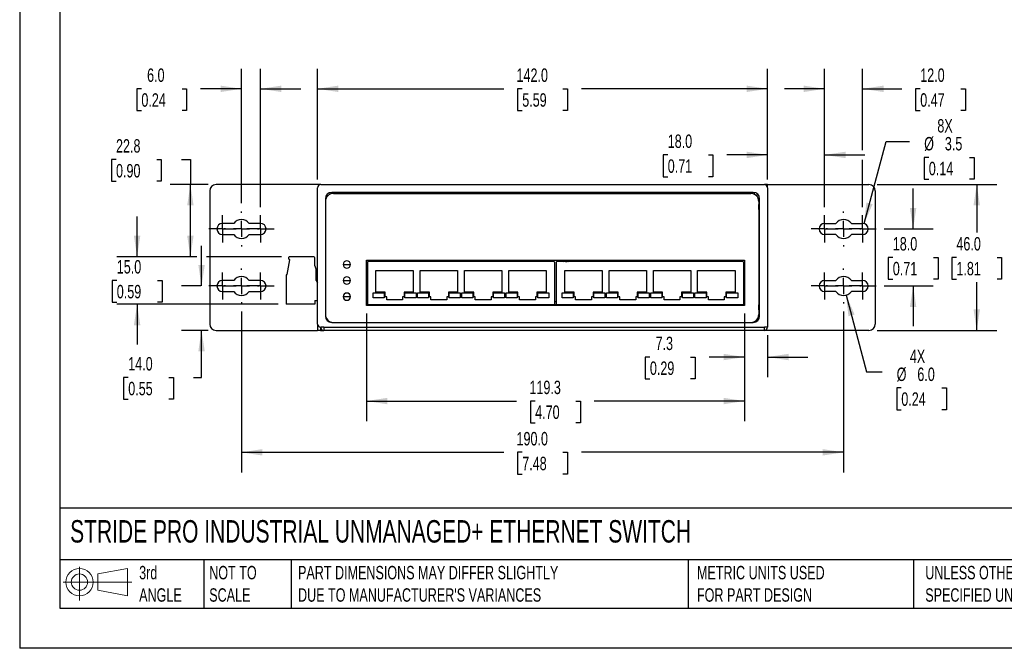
# Model space of a CAD drawing. Header units: millimetres. Extents: x 0 to 559, y 0 to 432.
# Tile 1 of 3: x 0 to 311, y 0 to 198. Entities that reach past the tile are written whole.
import ezdxf

# ---------------------------------------------------------------- set-up
doc = ezdxf.new("R2010")
doc.units = ezdxf.units.MM
doc.header["$LTSCALE"] = 2
doc.linetypes.add('CENTERX2', pattern=[20.32, 12.7, -2.54, 2.54, -2.54])
doc.layers.add('CENTER', color=40, linetype='CENTERX2')
doc.layers.add('SLD-DEFPOINTS', color=7, linetype='Continuous')
doc.layers.add('DIMENSIONS', color=140, linetype='Continuous', lineweight=25)
doc.layers.add('TEXT', color=140, linetype='Continuous', lineweight=25)
doc.styles.add('SLDTEXTSTYLE0', font='TXT', dxfattribs={"width": 0.7})
doc.dimstyles.new('SLDDIMSTYLE0', dxfattribs={"dimtxt": 4.316016, "dimasz": 6.604, "dimexe": 0, "dimexo": 0.0625, "dimgap": 1.079004, "dimtad": 0, "dimtih": 1, "dimtoh": 1, "dimdec": 1, "dimrnd": 1e-09, "dimzin": 4, "dimdsep": 46, "dimtxsty": 'SLDTEXTSTYLE0', "dimsah": 1, "dimcen": 0.09, "dimadec": 0, "dimazin": 1, "dimtfac": 1, "dimtdec": 1, "dimtmove": 0, "dimatfit": 0, "dimfxl": 0, "dimfrac": 2, "dimtolj": 1, "dimtzin": 12, "dimarcsym": 0})
doc.dimstyles.new('SLDDIMSTYLE1', dxfattribs={"dimtxt": 4.316016, "dimasz": 6.604, "dimexe": 0, "dimexo": 0.0625, "dimgap": 1.079004, "dimtad": 0, "dimtih": 1, "dimtoh": 1, "dimdec": 1, "dimrnd": 1e-09, "dimzin": 12, "dimdsep": 46, "dimtxsty": 'SLDTEXTSTYLE0', "dimsah": 1, "dimcen": 0.09, "dimadec": 0, "dimazin": 3, "dimtfac": 1, "dimtdec": 1, "dimtofl": 0, "dimtmove": 0, "dimatfit": 3, "dimfxl": 0, "dimfrac": 2, "dimtolj": 1, "dimtzin": 12, "dimarcsym": 0})
doc.dimstyles.new('SLDDIMSTYLE2', dxfattribs={"dimtxt": 4.316016, "dimasz": 6.604, "dimexe": 0, "dimexo": 0.0625, "dimgap": 1.079004, "dimtad": 0, "dimtih": 1, "dimtoh": 1, "dimdec": 1, "dimrnd": 1e-09, "dimzin": 4, "dimdsep": 46, "dimtxsty": 'SLDTEXTSTYLE0', "dimsah": 1, "dimcen": 0.09, "dimadec": 0, "dimazin": 1, "dimtfac": 1, "dimtdec": 1, "dimtofl": 0, "dimtmove": 0, "dimatfit": 3, "dimfxl": 0, "dimfrac": 2, "dimtolj": 1, "dimtzin": 12, "dimarcsym": 0})
doc.dimstyles.new('SLDDIMSTYLE3', dxfattribs={"dimtxt": 4.316016, "dimasz": 6.604, "dimexe": 0, "dimexo": 0.0625, "dimgap": 1.079004, "dimtad": 0, "dimtih": 1, "dimtoh": 1, "dimdec": 1, "dimrnd": 1e-09, "dimzin": 4, "dimdsep": 46, "dimtxsty": 'SLDTEXTSTYLE0', "dimsah": 1, "dimcen": 0, "dimadec": 0, "dimazin": 1, "dimtfac": 1, "dimtdec": 1, "dimtofl": 0, "dimtmove": 0, "dimatfit": 3, "dimfxl": 0, "dimfrac": 2, "dimtolj": 1, "dimtzin": 12, "dimarcsym": 0})
doc.dimstyles.new('SLDDIMSTYLE4', dxfattribs={"dimtxt": 4.316016, "dimasz": 6.604, "dimexe": 0, "dimexo": 0.0625, "dimgap": 1.079004, "dimtad": 0, "dimtih": 1, "dimtoh": 1, "dimdec": 1, "dimrnd": 1e-09, "dimzin": 12, "dimdsep": 46, "dimtxsty": 'SLDTEXTSTYLE0', "dimsah": 1, "dimcen": 0.09, "dimadec": 0, "dimazin": 3, "dimtfac": 1, "dimtdec": 1, "dimtmove": 0, "dimatfit": 0, "dimfxl": 0, "dimfrac": 2, "dimtolj": 1, "dimtzin": 12, "dimarcsym": 0})
doc.dimstyles.new('SLDDIMSTYLE5', dxfattribs={"dimtxt": 4.316016, "dimasz": 6.604, "dimexe": 0, "dimexo": 0.0625, "dimgap": 1.079004, "dimtad": 0, "dimtih": 1, "dimtoh": 1, "dimdec": 1, "dimrnd": 1e-09, "dimzin": 12, "dimdsep": 46, "dimtxsty": 'SLDTEXTSTYLE0', "dimsah": 1, "dimcen": 0, "dimadec": 0, "dimazin": 3, "dimtfac": 1, "dimtdec": 1, "dimtofl": 0, "dimtmove": 0, "dimatfit": 3, "dimfxl": 0, "dimfrac": 2, "dimtolj": 1, "dimtzin": 12, "dimarcsym": 0})

# ---------------------------------------------------------------- blocks, each defined once
blk = doc.blocks.new('Block11')
at = {"color": 7, "linetype": 'Continuous', "lineweight": 18}
for p, q in [((5.18, 10.62), (5.18, 0)), ((10.96, 8.33), (20.35, 10.06)), ((20.35, 10.06), (20.35, 1.46)), ((10.96, 3.19), (10.96, 8.33)), ((0, 5.76), (21.75, 5.76)), ((10.96, 3.19), (20.35, 1.46))]:
    blk.add_line(p, q, dxfattribs=at)
for radius in [4.3, 2.57]:
    blk.add_circle((5.18, 5.76), radius, dxfattribs=at)
blk = doc.blocks.new('Block12')
at = {"layer": 'SLD-DEFPOINTS'}
blk.add_blockref('Block11', (0, 0), dxfattribs=at)
blk = doc.blocks.new('_D')
at = {"layer": 'DIMENSIONS'}
for p, q in [((37.05, 123.51), (37.05, 136.21)), ((55.86, 123.51), (30.7, 123.51)), ((82.6, 123.51), (58.91, 123.51)), ((30.64, 116.01), (29.19, 116.01)), ((29.19, 116.01), (29.19, 109.15)), ((43.47, 116.01), (44.92, 116.01)), ((44.92, 116.01), (44.92, 109.15)), ((29.19, 109.15), (30.64, 109.15)), ((44.92, 109.15), (43.47, 109.15)), ((81.59, 108.51), (30.7, 108.51)), ((37.05, 108.51), (37.05, 95.81))]:
    blk.add_line(p, q, dxfattribs=at)
for points in [[(37.05, 123.51), (38.07, 130.12), (36.04, 130.12)], [(37.05, 108.51), (36.04, 101.91), (38.07, 101.91)]]:
    blk.add_solid(points, dxfattribs=at)
at = {"layer": 'DIMENSIONS', "char_height": 4.233, "attachment_point": 1, "style": 'SLDTEXTSTYLE0'}
for s, insert in [('15.0', (30.64, 122.44)), ('0.59', (30.64, 114.61))]:
    blk.add_mtext(s, dxfattribs=dict(at, insert=insert))
blk = doc.blocks.new('_D_1')
at = {"layer": 'DIMENSIONS'}
for p, q in [((57.38, 114.27), (57.38, 126.97)), ((57.15, 114.27), (51.03, 114.27)), ((59.44, 100.27), (51.03, 100.27)), ((57.38, 85.44), (57.38, 100.27)), ((34.25, 85.44), (32.81, 85.44)), ((32.81, 85.44), (32.81, 78.58)), ((47.08, 85.44), (48.53, 85.44)), ((48.53, 85.44), (48.53, 78.58)), ((54.86, 85.44), (57.38, 85.44)), ((32.81, 78.58), (34.25, 78.58)), ((48.53, 78.58), (47.08, 78.58))]:
    blk.add_line(p, q, dxfattribs=at)
for points in [[(57.38, 114.27), (58.4, 120.88), (56.37, 120.88)], [(57.38, 100.27), (56.37, 93.67), (58.4, 93.67)]]:
    blk.add_solid(points, dxfattribs=at)
at = {"layer": 'DIMENSIONS', "char_height": 4.233, "attachment_point": 1, "style": 'SLDTEXTSTYLE0'}
for s, insert in [('14.0', (34.25, 91.86)), ('0.55', (34.25, 84.04))]:
    blk.add_mtext(s, dxfattribs=dict(at, insert=insert))
blk = doc.blocks.new('_D_2')
at = {"layer": 'DIMENSIONS'}
for p, q in [((30.4, 154.14), (28.95, 154.14)), ((28.95, 154.14), (28.95, 147.28)), ((43.23, 154.14), (44.68, 154.14)), ((44.68, 154.14), (44.68, 147.28)), ((51.01, 154.14), (53.87, 154.14)), ((53.87, 154.14), (53.87, 146.27)), ((28.95, 147.28), (30.4, 147.28)), ((44.68, 147.28), (43.23, 147.28)), ((59.44, 146.27), (47.52, 146.27)), ((53.87, 123.51), (53.87, 146.27)), ((55.86, 123.51), (47.52, 123.51)), ((82.6, 123.51), (58.91, 123.51))]:
    blk.add_line(p, q, dxfattribs=at)
for points in [[(53.87, 146.27), (52.85, 139.67), (54.88, 139.67)], [(53.87, 123.51), (54.88, 130.12), (52.85, 130.12)]]:
    blk.add_solid(points, dxfattribs=at)
at = {"layer": 'DIMENSIONS', "char_height": 4.233, "attachment_point": 1, "style": 'SLDTEXTSTYLE0'}
for s, insert in [('22.8', (30.4, 160.57)), ('0.90', (30.4, 152.74))]:
    blk.add_mtext(s, dxfattribs=dict(at, insert=insert))
blk = doc.blocks.new('_D_3')
at = {"layer": 'DIMENSIONS'}
for p, q in [((270.52, 146.27), (308.33, 146.27)), ((301.98, 146.27), (301.98, 131.1)), ((295.57, 123.27), (294.12, 123.27)), ((294.12, 123.27), (294.12, 116.41)), ((308.39, 123.27), (309.84, 123.27)), ((309.84, 123.27), (309.84, 116.41)), ((294.12, 116.41), (295.57, 116.41)), ((301.98, 100.27), (301.98, 115.45)), ((309.84, 116.41), (308.39, 116.41)), ((270.52, 100.27), (308.33, 100.27))]:
    blk.add_line(p, q, dxfattribs=at)
for points in [[(301.98, 146.27), (300.97, 139.67), (303, 139.67)], [(301.98, 100.27), (303, 106.88), (300.97, 106.88)]]:
    blk.add_solid(points, dxfattribs=at)
at = {"layer": 'DIMENSIONS', "char_height": 4.233, "attachment_point": 1, "style": 'SLDTEXTSTYLE0'}
for s, insert in [('46.0', (295.57, 129.7)), ('1.81', (295.57, 121.87))]:
    blk.add_mtext(s, dxfattribs=dict(at, insert=insert))
blk = doc.blocks.new('_D_4')
at = {"layer": 'DIMENSIONS'}
for p, q in [((281.91, 132.27), (281.91, 144.97)), ((272.81, 132.27), (288.26, 132.27)), ((275.5, 123.27), (274.05, 123.27)), ((274.05, 123.27), (274.05, 116.41)), ((288.32, 123.27), (289.77, 123.27)), ((289.77, 123.27), (289.77, 116.41)), ((274.05, 116.41), (275.5, 116.41)), ((289.77, 116.41), (288.32, 116.41)), ((272.81, 114.27), (288.26, 114.27)), ((281.91, 114.27), (281.91, 101.57))]:
    blk.add_line(p, q, dxfattribs=at)
for points in [[(281.91, 132.27), (282.92, 138.88), (280.89, 138.88)], [(281.91, 114.27), (280.89, 107.67), (282.92, 107.67)]]:
    blk.add_solid(points, dxfattribs=at)
at = {"layer": 'DIMENSIONS', "char_height": 4.233, "attachment_point": 1, "style": 'SLDTEXTSTYLE0'}
for s, insert in [('18.0', (275.5, 129.7)), ('0.71', (275.5, 121.87))]:
    blk.add_mtext(s, dxfattribs=dict(at, insert=insert))
blk = doc.blocks.new('_D_5')
at = {"layer": 'DIMENSIONS'}
for p, q in [((260.76, 111.37), (267.24, 87.17)), ((267.24, 87.17), (272.11, 87.17)), ((278.18, 82.12), (276.73, 82.12)), ((276.73, 82.12), (276.73, 75.26)), ((291.01, 82.12), (292.46, 82.12)), ((292.46, 82.12), (292.46, 75.26)), ((276.73, 75.26), (278.18, 75.26)), ((292.46, 75.26), (291.01, 75.26))]:
    blk.add_line(p, q, dxfattribs=at)
blk.add_solid([(260.76, 111.37), (261.49, 104.73), (263.45, 105.26)], dxfattribs=at)
at = {"layer": 'DIMENSIONS', "char_height": 4.233, "attachment_point": 1, "style": 'SLDTEXTSTYLE0'}
for s, insert in [('4X', (280.87, 94.19)), ('%%c', (276.72, 88.54)), ('6.0', (283.24, 88.54)), ('0.24', (278.18, 80.72))]:
    blk.add_mtext(s, dxfattribs=dict(at, insert=insert))
blk = doc.blocks.new('_D_6')
at = {"layer": 'DIMENSIONS'}
for p, q in [((228.69, 105.63), (228.69, 85.51)), ((235.98, 98.73), (235.98, 85.51)), ((198.85, 91.86), (197.4, 91.86)), ((197.4, 91.86), (197.4, 85.01)), ((211.67, 91.86), (213.12, 91.86)), ((213.12, 91.86), (213.12, 85.01)), ((228.69, 91.86), (217.52, 91.86)), ((235.98, 91.86), (248.68, 91.86)), ((197.4, 85.01), (198.85, 85.01)), ((213.12, 85.01), (211.67, 85.01))]:
    blk.add_line(p, q, dxfattribs=at)
for points in [[(228.69, 91.86), (222.09, 92.88), (222.09, 90.85)], [(235.98, 91.86), (242.59, 90.85), (242.59, 92.88)]]:
    blk.add_solid(points, dxfattribs=at)
at = {"layer": 'DIMENSIONS', "char_height": 4.233, "attachment_point": 1, "style": 'SLDTEXTSTYLE0'}
for s, insert in [('7.3', (200.64, 98.29)), ('0.29', (198.85, 90.46))]:
    blk.add_mtext(s, dxfattribs=dict(at, insert=insert))
blk = doc.blocks.new('_D_7')
at = {"layer": 'DIMENSIONS'}
for p, q in [((109.43, 105.63), (109.43, 71.64)), ((228.69, 105.63), (228.69, 71.64)), ((109.43, 77.99), (156.8, 77.99)), ((162.65, 77.99), (161.2, 77.99)), ((161.2, 77.99), (161.2, 71.13)), ((175.48, 77.99), (176.92, 77.99)), ((176.92, 77.99), (176.92, 71.13)), ((228.69, 77.99), (181.32, 77.99)), ((161.2, 71.13), (162.65, 71.13)), ((176.92, 71.13), (175.48, 71.13))]:
    blk.add_line(p, q, dxfattribs=at)
for points in [[(109.43, 77.99), (116.04, 76.97), (116.04, 79)], [(228.69, 77.99), (222.09, 79), (222.09, 76.97)]]:
    blk.add_solid(points, dxfattribs=at)
at = {"layer": 'DIMENSIONS', "char_height": 4.233, "attachment_point": 1, "style": 'SLDTEXTSTYLE0'}
for s, insert in [('119.3', (160.85, 84.41)), ('4.70', (162.65, 76.59))]:
    blk.add_mtext(s, dxfattribs=dict(at, insert=insert))
blk = doc.blocks.new('_D_8')
at = {"layer": 'DIMENSIONS'}
for p, q in [((69.98, 106.19), (69.98, 55.46)), ((259.98, 106.19), (259.98, 55.46)), ((69.98, 61.81), (152.72, 61.81)), ((158.57, 61.81), (157.12, 61.81)), ((157.12, 61.81), (157.12, 54.95)), ((171.39, 61.81), (172.84, 61.81)), ((172.84, 61.81), (172.84, 54.95)), ((259.98, 61.81), (177.24, 61.81)), ((157.12, 54.95), (158.57, 54.95)), ((172.84, 54.95), (171.39, 54.95))]:
    blk.add_line(p, q, dxfattribs=at)
for points in [[(69.98, 61.81), (76.59, 60.8), (76.59, 62.83)], [(259.98, 61.81), (253.38, 62.83), (253.38, 60.8)]]:
    blk.add_solid(points, dxfattribs=at)
at = {"layer": 'DIMENSIONS', "char_height": 4.233, "attachment_point": 1, "style": 'SLDTEXTSTYLE0'}
for s, insert in [('190.0', (156.77, 68.23)), ('7.48', (158.57, 60.41))]:
    blk.add_mtext(s, dxfattribs=dict(at, insert=insert))
blk = doc.blocks.new('_D_9')
at = {"layer": 'DIMENSIONS'}
for p, q in [((235.98, 147.81), (235.98, 161.96)), ((253.98, 139.1), (253.98, 161.96)), ((204.48, 155.61), (203.03, 155.61)), ((203.03, 155.61), (203.03, 148.75)), ((217.3, 155.61), (218.75, 155.61)), ((218.75, 155.61), (218.75, 148.75)), ((235.98, 155.61), (223.15, 155.61)), ((253.98, 155.61), (266.68, 155.61)), ((203.03, 148.75), (204.48, 148.75)), ((218.75, 148.75), (217.3, 148.75))]:
    blk.add_line(p, q, dxfattribs=at)
for points in [[(235.98, 155.61), (229.38, 156.63), (229.38, 154.6)], [(253.98, 155.61), (260.59, 154.6), (260.59, 156.63)]]:
    blk.add_solid(points, dxfattribs=at)
at = {"layer": 'DIMENSIONS', "char_height": 4.233, "attachment_point": 1, "style": 'SLDTEXTSTYLE0'}
for s, insert in [('18.0', (204.48, 162.04)), ('0.71', (204.48, 154.21))]:
    blk.add_mtext(s, dxfattribs=dict(at, insert=insert))
blk = doc.blocks.new('_D_10')
at = {"layer": 'DIMENSIONS'}
for p, q in [((93.98, 147.81), (93.98, 182.81)), ((235.98, 147.81), (235.98, 182.81)), ((93.98, 176.46), (152.72, 176.46)), ((158.57, 176.46), (157.12, 176.46)), ((157.12, 176.46), (157.12, 169.6)), ((171.39, 176.46), (172.84, 176.46)), ((172.84, 176.46), (172.84, 169.6)), ((235.98, 176.46), (177.24, 176.46)), ((157.12, 169.6), (158.57, 169.6)), ((172.84, 169.6), (171.39, 169.6))]:
    blk.add_line(p, q, dxfattribs=at)
for points in [[(93.98, 176.46), (100.59, 175.44), (100.59, 177.47)], [(235.98, 176.46), (229.38, 177.47), (229.38, 175.44)]]:
    blk.add_solid(points, dxfattribs=at)
at = {"layer": 'DIMENSIONS', "char_height": 4.233, "attachment_point": 1, "style": 'SLDTEXTSTYLE0'}
for s, insert in [('142.0', (156.77, 182.88)), ('5.59', (158.57, 175.05))]:
    blk.add_mtext(s, dxfattribs=dict(at, insert=insert))
blk = doc.blocks.new('_D_11')
at = {"layer": 'DIMENSIONS'}
for p, q in [((266.43, 133.96), (273.38, 159.89)), ((273.38, 159.89), (280.79, 159.89)), ((286.86, 154.84), (285.42, 154.84)), ((285.42, 154.84), (285.42, 147.98)), ((299.69, 154.84), (301.14, 154.84)), ((301.14, 154.84), (301.14, 147.98)), ((285.42, 147.98), (286.86, 147.98)), ((301.14, 147.98), (299.69, 147.98))]:
    blk.add_line(p, q, dxfattribs=at)
blk.add_solid([(266.43, 133.96), (269.13, 140.08), (267.16, 140.6)], dxfattribs=at)
at = {"layer": 'DIMENSIONS', "char_height": 4.233, "attachment_point": 1, "style": 'SLDTEXTSTYLE0'}
for s, insert in [('8X', (289.55, 166.91)), ('%%c', (285.4, 161.26)), ('3.5', (291.92, 161.26)), ('0.14', (286.86, 153.43))]:
    blk.add_mtext(s, dxfattribs=dict(at, insert=insert))
blk = doc.blocks.new('_D_12')
at = {"layer": 'DIMENSIONS'}
for p, q in [((253.98, 139.1), (253.98, 182.81)), ((265.98, 157.14), (265.98, 182.81)), ((253.98, 176.46), (241.28, 176.46)), ((265.98, 176.46), (278.3, 176.46)), ((284.15, 176.46), (282.7, 176.46)), ((282.7, 176.46), (282.7, 169.6)), ((296.98, 176.46), (298.42, 176.46)), ((298.42, 176.46), (298.42, 169.6)), ((282.7, 169.6), (284.15, 169.6)), ((298.42, 169.6), (296.98, 169.6)), ((265.98, 139.1), (265.98, 154.09))]:
    blk.add_line(p, q, dxfattribs=at)
for points in [[(253.98, 176.46), (247.38, 177.47), (247.38, 175.44)], [(265.98, 176.46), (272.59, 175.44), (272.59, 177.47)]]:
    blk.add_solid(points, dxfattribs=at)
at = {"layer": 'DIMENSIONS', "char_height": 4.233, "attachment_point": 1, "style": 'SLDTEXTSTYLE0'}
for s, insert in [('12.0', (284.15, 182.88)), ('0.47', (284.15, 175.05))]:
    blk.add_mtext(s, dxfattribs=dict(at, insert=insert))
blk = doc.blocks.new('_D_13')
at = {"layer": 'DIMENSIONS'}
for p, q in [((69.98, 140.35), (69.98, 182.81)), ((75.98, 139.1), (75.98, 182.81)), ((38.4, 176.46), (36.95, 176.46)), ((36.95, 176.46), (36.95, 169.6)), ((51.23, 176.46), (52.68, 176.46)), ((52.68, 176.46), (52.68, 169.6)), ((69.98, 176.46), (57.08, 176.46)), ((75.98, 176.46), (88.68, 176.46)), ((36.95, 169.6), (38.4, 169.6)), ((52.68, 169.6), (51.23, 169.6))]:
    blk.add_line(p, q, dxfattribs=at)
for points in [[(69.98, 176.46), (63.38, 177.47), (63.38, 175.44)], [(75.98, 176.46), (82.59, 175.44), (82.59, 177.47)]]:
    blk.add_solid(points, dxfattribs=at)
at = {"layer": 'DIMENSIONS', "char_height": 4.233, "attachment_point": 1, "style": 'SLDTEXTSTYLE0'}
for s, insert in [('6.0', (40.2, 182.88)), ('0.24', (38.4, 175.05))]:
    blk.add_mtext(s, dxfattribs=dict(at, insert=insert))
blk = doc.blocks.new('SW_CENTERMARKSYMBOL_0')
at = {"layer": 'CENTER', "color": 0}
for p, q in [((0, 2.54), (0, 4.29)), ((-2.54, 0), (-4.29, 0)), ((0, 0), (-2.54, 0)), ((0, 0), (0, 2.54)), ((0, 0), (0, -2.54)), ((0, 0), (2.54, 0)), ((2.54, 0), (4.29, 0)), ((0, -2.54), (0, -4.29))]:
    blk.add_line(p, q, dxfattribs=at)
blk = doc.blocks.new('SW_CENTERMARKSYMBOL_1')
at = {"layer": 'CENTER', "color": 0}
for p, q in [((0, 5.08), (0, 5.54)), ((-5.08, 0), (-5.54, 0)), ((0, 0), (-2.54, 0)), ((0, 0), (0, 2.54)), ((0, 0), (0, -2.54)), ((0, 0), (2.54, 0)), ((5.08, 0), (5.54, 0)), ((0, -5.08), (0, -5.54))]:
    blk.add_line(p, q, dxfattribs=at)
blk = doc.blocks.new('SW_CENTERMARKSYMBOL_2')
at = {"layer": 'CENTER', "color": 0}
for p, q in [((0, 2.54), (0, 4.29)), ((-2.54, 0), (-4.29, 0)), ((0, 0), (-2.54, 0)), ((0, 0), (0, 2.54)), ((0, 0), (0, -2.54)), ((0, 0), (2.54, 0)), ((2.54, 0), (4.29, 0)), ((0, -2.54), (0, -4.29))]:
    blk.add_line(p, q, dxfattribs=at)
blk = doc.blocks.new('SW_CENTERMARKSYMBOL_3')
at = {"layer": 'CENTER', "color": 0}
for p, q in [((0, 2.54), (0, 4.29)), ((-2.54, 0), (-4.29, 0)), ((0, 0), (-2.54, 0)), ((0, 0), (0, 2.54)), ((0, 0), (0, -2.54)), ((0, 0), (2.54, 0)), ((2.54, 0), (4.29, 0)), ((0, -2.54), (0, -4.29))]:
    blk.add_line(p, q, dxfattribs=at)
blk = doc.blocks.new('SW_CENTERMARKSYMBOL_4')
at = {"layer": 'CENTER', "color": 0}
for p, q in [((0, 5.08), (0, 5.54)), ((-5.08, 0), (-5.54, 0)), ((0, 0), (-2.54, 0)), ((0, 0), (0, 2.54)), ((0, 0), (0, -2.54)), ((0, 0), (2.54, 0)), ((5.08, 0), (5.54, 0)), ((0, -5.08), (0, -5.54))]:
    blk.add_line(p, q, dxfattribs=at)
blk = doc.blocks.new('SW_CENTERMARKSYMBOL_5')
at = {"layer": 'CENTER', "color": 0}
for p, q in [((0, 2.54), (0, 4.29)), ((-2.54, 0), (-4.29, 0)), ((0, 0), (-2.54, 0)), ((0, 0), (0, 2.54)), ((0, 0), (0, -2.54)), ((0, 0), (2.54, 0)), ((2.54, 0), (4.29, 0)), ((0, -2.54), (0, -4.29))]:
    blk.add_line(p, q, dxfattribs=at)
blk = doc.blocks.new('SW_CENTERMARKSYMBOL_6')
at = {"layer": 'CENTER', "color": 0}
for p, q in [((0, 2.54), (0, 4.29)), ((-2.54, 0), (-4.29, 0)), ((0, 0), (-2.54, 0)), ((0, 0), (0, 2.54)), ((0, 0), (0, -2.54)), ((0, 0), (2.54, 0)), ((2.54, 0), (4.29, 0)), ((0, -2.54), (0, -4.29))]:
    blk.add_line(p, q, dxfattribs=at)
blk = doc.blocks.new('SW_CENTERMARKSYMBOL_7')
at = {"layer": 'CENTER', "color": 0}
for p, q in [((0, 5.08), (0, 5.54)), ((-5.08, 0), (-5.54, 0)), ((0, 0), (-2.54, 0)), ((0, 0), (0, 2.54)), ((0, 0), (0, -2.54)), ((0, 0), (2.54, 0)), ((5.08, 0), (5.54, 0)), ((0, -5.08), (0, -5.54))]:
    blk.add_line(p, q, dxfattribs=at)
blk = doc.blocks.new('SW_CENTERMARKSYMBOL_8')
at = {"layer": 'CENTER', "color": 0}
for p, q in [((0, 2.54), (0, 4.29)), ((-2.54, 0), (-4.29, 0)), ((0, 0), (-2.54, 0)), ((0, 0), (0, 2.54)), ((0, 0), (0, -2.54)), ((0, 0), (2.54, 0)), ((2.54, 0), (4.29, 0)), ((0, -2.54), (0, -4.29))]:
    blk.add_line(p, q, dxfattribs=at)
blk = doc.blocks.new('SW_CENTERMARKSYMBOL_9')
at = {"layer": 'CENTER', "color": 0}
for p, q in [((0, 2.54), (0, 4.29)), ((-2.54, 0), (-4.29, 0)), ((0, 0), (-2.54, 0)), ((0, 0), (0, 2.54)), ((0, 0), (0, -2.54)), ((0, 0), (2.54, 0)), ((2.54, 0), (4.29, 0)), ((0, -2.54), (0, -4.29))]:
    blk.add_line(p, q, dxfattribs=at)
blk = doc.blocks.new('SW_CENTERMARKSYMBOL_10')
at = {"layer": 'CENTER', "color": 0}
for p, q in [((0, 5.08), (0, 5.54)), ((-5.08, 0), (-5.54, 0)), ((0, 0), (-2.54, 0)), ((0, 0), (0, 2.54)), ((0, 0), (0, -2.54)), ((0, 0), (2.54, 0)), ((5.08, 0), (5.54, 0)), ((0, -5.08), (0, -5.54))]:
    blk.add_line(p, q, dxfattribs=at)
blk = doc.blocks.new('SW_CENTERMARKSYMBOL_11')
at = {"layer": 'CENTER', "color": 0}
for p, q in [((0, 2.54), (0, 4.29)), ((-2.54, 0), (-4.29, 0)), ((0, 0), (-2.54, 0)), ((0, 0), (0, 2.54)), ((0, 0), (0, -2.54)), ((0, 0), (2.54, 0)), ((2.54, 0), (4.29, 0)), ((0, -2.54), (0, -4.29))]:
    blk.add_line(p, q, dxfattribs=at)

msp = doc.modelspace()

# ---------------------------------------------------------------- linework, layer by layer
at = {"color": 7, "linetype": 'Continuous'}
for p in [(0, 431.81), (558.8, 0.01)]:
    msp.add_line(p, (0, 0.01), dxfattribs=at)
for p, q in [((94.98, 146.27), (61.98, 146.27)), ((94.98, 146.27), (234.98, 146.27)), ((235.98, 146.27), (234.98, 146.27)), ((235.98, 146.27), (267.98, 146.27)), ((235.98, 145.37), (235.98, 146.27)), ((59.98, 144.27), (59.98, 102.27)), ((93.98, 102.27), (93.98, 145.27)), ((97.98, 143.26), (97.98, 143.71)), ((231.48, 143.77), (98.48, 143.77)), ((98.98, 143.47), (230.68, 143.47)), ((219.88, 143.77), (219.88, 143.47)), ((222.98, 143.77), (222.98, 143.47)), ((231.88, 143.17), (231.88, 143.73)), ((232.18, 142.97), (233.08, 142.97)), ((235.98, 145.37), (235.98, 145.37)), ((235.98, 145.27), (235.98, 101.27)), ((269.98, 144.27), (269.98, 102.27)), ((96.48, 141.77), (96.48, 104.77)), ((233.18, 140.97), (233.18, 105.27)), ((233.23, 139.97), (233.18, 139.97)), ((233.23, 138.37), (233.23, 139.97)), ((233.48, 139.97), (233.23, 139.97)), ((233.48, 104.77), (233.48, 141.77)), ((233.23, 138.37), (233.18, 138.37)), ((233.23, 138.37), (233.48, 138.37)), ((67.55, 134.02), (63.98, 134.02)), ((75.98, 134.02), (72.42, 134.02)), ((253.98, 134.02), (257.55, 134.02)), ((262.42, 134.02), (265.98, 134.02)), ((63.98, 130.52), (67.55, 130.52)), ((72.42, 130.52), (75.98, 130.52)), ((233.18, 130.62), (233.48, 130.62)), ((257.55, 130.52), (253.98, 130.52)), ((265.98, 130.52), (262.42, 130.52)), ((84.43, 117.91), (85.25, 122.57)), ((84.91, 122.76), (84.94, 123.32)), ((85.25, 122.57), (84.91, 122.76)), ((92.56, 123.51), (85.14, 123.51)), ((93.16, 120.61), (93.16, 122.91)), ((109.43, 122.37), (228.69, 122.37)), ((109.43, 108.17), (109.43, 122.37)), ((109.73, 121.77), (109.73, 108.57)), ((168.59, 121.97), (109.93, 121.97)), ((117.11, 122.37), (117.11, 121.97)), ((117.71, 122.37), (117.71, 121.97)), ((119.65, 122.37), (119.65, 121.97)), ((120.25, 122.37), (120.25, 121.97)), ((122.19, 122.37), (122.19, 121.97)), ((122.79, 122.37), (122.79, 121.97)), ((124.73, 122.37), (124.73, 121.97)), ((125.33, 122.37), (125.33, 121.97)), ((130.61, 122.37), (130.61, 121.97)), ((131.21, 122.37), (131.21, 121.97)), ((133.15, 122.37), (133.15, 121.97)), ((133.75, 122.37), (133.75, 121.97)), ((135.69, 122.37), (135.69, 121.97)), ((136.29, 122.37), (136.29, 121.97)), ((138.23, 122.37), (138.23, 121.97)), ((138.83, 122.37), (138.83, 121.97)), ((144.11, 122.37), (144.11, 121.97)), ((144.71, 122.37), (144.71, 121.97)), ((146.65, 122.37), (146.65, 121.97)), ((147.25, 122.37), (147.25, 121.97)), ((149.19, 122.37), (149.19, 121.97)), ((149.79, 122.37), (149.79, 121.97)), ((151.73, 122.37), (151.73, 121.97)), ((152.33, 122.37), (152.33, 121.97)), ((168.79, 121.77), (168.79, 108.57)), ((169.33, 121.77), (169.33, 108.57)), ((228.19, 121.97), (169.53, 121.97)), ((172.48, 122.02), (172.48, 121.97)), ((228.39, 121.77), (228.39, 108.57)), ((228.69, 122.37), (228.69, 108.17)), ((93.16, 120.61), (93.53, 119.38)), ((93.53, 116.02), (93.53, 119.38)), ((93.79, 119.01), (93.98, 118.97)), ((102.07, 121.07), (104.37, 121.07)), ((112.41, 112.37), (112.41, 119.17)), ((112.41, 119.17), (124.21, 119.17)), ((124.21, 119.17), (124.21, 112.37)), ((126.38, 112.37), (126.38, 119.17)), ((126.38, 119.17), (138.18, 119.17)), ((138.18, 119.17), (138.18, 112.37)), ((140.35, 112.37), (140.35, 119.17)), ((140.35, 119.17), (152.15, 119.17)), ((152.15, 119.17), (152.15, 112.37)), ((154.32, 112.37), (154.32, 119.17)), ((154.32, 119.17), (166.12, 119.17)), ((166.12, 119.17), (166.12, 112.37)), ((172.01, 119.17), (183.81, 119.17)), ((172.01, 112.37), (172.01, 119.17)), ((183.81, 119.17), (183.81, 112.37)), ((185.98, 119.17), (197.78, 119.17)), ((185.98, 112.37), (185.98, 119.17)), ((197.78, 119.17), (197.78, 112.37)), ((199.95, 112.37), (199.95, 119.17)), ((199.95, 119.17), (211.75, 119.17)), ((211.75, 119.17), (211.75, 112.37)), ((213.92, 119.17), (225.72, 119.17)), ((213.92, 112.37), (213.92, 119.17)), ((225.72, 119.17), (225.72, 112.37)), ((67.55, 116.02), (63.98, 116.02)), ((75.98, 116.02), (72.42, 116.02)), ((84.13, 117.71), (84.13, 108.51)), ((84.33, 117.91), (84.43, 117.91)), ((93.53, 116.02), (93.98, 115.24)), ((93.88, 116.89), (93.64, 116.89)), ((93.88, 116.94), (93.73, 116.94)), ((93.98, 116.96), (93.84, 116.96)), ((93.88, 116.89), (93.88, 116.94)), ((93.88, 116.35), (93.88, 116.89)), ((102.07, 115.99), (104.37, 115.99)), ((253.98, 116.02), (257.55, 116.02)), ((262.42, 116.02), (265.98, 116.02)), ((63.98, 112.52), (67.55, 112.52)), ((72.42, 112.52), (75.98, 112.52)), ((111.56, 110.57), (111.56, 112.07)), ((111.56, 112.07), (115.06, 112.07)), ((115.31, 112.37), (112.41, 112.37)), ((115.06, 112.07), (115.06, 110.57)), ((115.31, 110.87), (115.31, 112.37)), ((121.31, 112.37), (121.31, 110.87)), ((124.21, 112.37), (121.31, 112.37)), ((121.56, 112.07), (125.06, 112.07)), ((121.56, 110.57), (121.56, 112.07)), ((125.06, 112.07), (125.06, 110.57)), ((125.53, 110.57), (125.53, 112.07)), ((125.53, 112.07), (129.03, 112.07)), ((129.28, 112.37), (126.38, 112.37)), ((129.03, 112.07), (129.03, 110.57)), ((129.28, 110.87), (129.28, 112.37)), ((135.28, 112.37), (135.28, 110.87)), ((138.18, 112.37), (135.28, 112.37)), ((135.53, 110.57), (135.53, 112.07)), ((135.53, 112.07), (139.03, 112.07)), ((139.03, 112.07), (139.03, 110.57)), ((139.5, 110.57), (139.5, 112.07)), ((139.5, 112.07), (143, 112.07)), ((143.25, 112.37), (140.35, 112.37)), ((143, 112.07), (143, 110.57)), ((143.25, 110.87), (143.25, 112.37)), ((149.25, 112.37), (149.25, 110.87)), ((152.15, 112.37), (149.25, 112.37)), ((149.5, 112.07), (153, 112.07)), ((149.5, 110.57), (149.5, 112.07)), ((153, 112.07), (153, 110.57)), ((153.47, 110.57), (153.47, 112.07)), ((153.47, 112.07), (156.97, 112.07)), ((157.22, 112.37), (154.32, 112.37)), ((156.97, 112.07), (156.97, 110.57)), ((157.22, 110.87), (157.22, 112.37)), ((163.22, 112.37), (163.22, 110.87)), ((166.12, 112.37), (163.22, 112.37)), ((163.47, 112.07), (166.97, 112.07)), ((163.47, 110.57), (163.47, 112.07)), ((166.97, 112.07), (166.97, 110.57)), ((171.16, 110.57), (171.16, 112.07)), ((171.16, 112.07), (174.66, 112.07)), ((174.91, 112.37), (172.01, 112.37)), ((174.66, 112.07), (174.66, 110.57)), ((174.91, 110.87), (174.91, 112.37)), ((180.91, 112.37), (180.91, 110.87)), ((183.81, 112.37), (180.91, 112.37)), ((181.16, 112.07), (184.66, 112.07)), ((181.16, 110.57), (181.16, 112.07)), ((184.66, 112.07), (184.66, 110.57)), ((185.13, 110.57), (185.13, 112.07)), ((185.13, 112.07), (188.63, 112.07)), ((188.88, 112.37), (185.98, 112.37)), ((188.63, 112.07), (188.63, 110.57)), ((188.88, 110.87), (188.88, 112.37)), ((194.88, 112.37), (194.88, 110.87)), ((197.78, 112.37), (194.88, 112.37)), ((195.13, 112.07), (198.63, 112.07)), ((195.13, 110.57), (195.13, 112.07)), ((198.63, 112.07), (198.63, 110.57)), ((199.1, 110.57), (199.1, 112.07)), ((199.1, 112.07), (202.6, 112.07)), ((202.85, 112.37), (199.95, 112.37)), ((202.6, 112.07), (202.6, 110.57)), ((202.85, 110.87), (202.85, 112.37)), ((208.85, 112.37), (208.85, 110.87)), ((211.75, 112.37), (208.85, 112.37)), ((209.1, 112.07), (212.6, 112.07)), ((209.1, 110.57), (209.1, 112.07)), ((212.6, 112.07), (212.6, 110.57)), ((213.07, 110.57), (213.07, 112.07)), ((213.07, 112.07), (216.57, 112.07)), ((216.82, 112.37), (213.92, 112.37)), ((216.57, 112.07), (216.57, 110.57)), ((216.82, 110.87), (216.82, 112.37)), ((222.82, 112.37), (222.82, 110.87)), ((225.72, 112.37), (222.82, 112.37)), ((223.07, 112.07), (226.57, 112.07)), ((223.07, 110.57), (223.07, 112.07)), ((226.57, 112.07), (226.57, 110.57)), ((257.55, 112.52), (253.98, 112.52)), ((265.98, 112.52), (262.42, 112.52)), ((93.16, 109.71), (93.98, 109.71)), ((93.16, 109.71), (93.16, 108.51)), ((102.07, 110.91), (104.37, 110.91)), ((109.73, 109.27), (109.43, 109.27)), ((115.06, 110.57), (111.56, 110.57)), ((115.81, 110.87), (115.31, 110.87)), ((115.81, 109.87), (115.81, 110.87)), ((120.81, 109.87), (115.81, 109.87)), ((120.81, 110.87), (120.81, 109.87)), ((121.31, 110.87), (120.81, 110.87)), ((125.06, 110.57), (121.56, 110.57)), ((129.03, 110.57), (125.53, 110.57)), ((129.78, 110.87), (129.28, 110.87)), ((129.78, 109.87), (129.78, 110.87)), ((134.78, 109.87), (129.78, 109.87)), ((134.78, 110.87), (134.78, 109.87)), ((135.28, 110.87), (134.78, 110.87)), ((139.03, 110.57), (135.53, 110.57)), ((143, 110.57), (139.5, 110.57)), ((143.75, 110.87), (143.25, 110.87)), ((143.75, 109.87), (143.75, 110.87)), ((148.75, 109.87), (143.75, 109.87)), ((148.75, 110.87), (148.75, 109.87)), ((149.25, 110.87), (148.75, 110.87)), ((153, 110.57), (149.5, 110.57)), ((156.97, 110.57), (153.47, 110.57)), ((157.72, 110.87), (157.22, 110.87)), ((157.72, 109.87), (157.72, 110.87)), ((162.72, 109.87), (157.72, 109.87)), ((162.72, 110.87), (162.72, 109.87)), ((163.22, 110.87), (162.72, 110.87)), ((166.97, 110.57), (163.47, 110.57)), ((169.33, 109.27), (168.79, 109.27)), ((174.66, 110.57), (171.16, 110.57)), ((175.41, 110.87), (174.91, 110.87)), ((175.41, 109.87), (175.41, 110.87)), ((180.41, 109.87), (175.41, 109.87)), ((180.41, 110.87), (180.41, 109.87)), ((180.91, 110.87), (180.41, 110.87)), ((184.66, 110.57), (181.16, 110.57)), ((188.63, 110.57), (185.13, 110.57)), ((189.38, 110.87), (188.88, 110.87)), ((189.38, 109.87), (189.38, 110.87)), ((194.38, 109.87), (189.38, 109.87)), ((194.38, 110.87), (194.38, 109.87)), ((194.88, 110.87), (194.38, 110.87)), ((198.63, 110.57), (195.13, 110.57)), ((202.6, 110.57), (199.1, 110.57)), ((203.35, 110.87), (202.85, 110.87)), ((203.35, 109.87), (203.35, 110.87)), ((208.35, 109.87), (203.35, 109.87)), ((208.35, 110.87), (208.35, 109.87)), ((208.85, 110.87), (208.35, 110.87)), ((212.6, 110.57), (209.1, 110.57)), ((216.57, 110.57), (213.07, 110.57)), ((217.32, 110.87), (216.82, 110.87)), ((217.32, 109.87), (217.32, 110.87)), ((222.32, 109.87), (217.32, 109.87)), ((222.32, 110.87), (222.32, 109.87)), ((222.82, 110.87), (222.32, 110.87)), ((226.57, 110.57), (223.07, 110.57)), ((228.69, 109.27), (228.39, 109.27)), ((233.48, 109.27), (233.18, 109.27)), ((93.16, 108.51), (84.13, 108.51)), ((109.93, 108.37), (109.43, 108.37)), ((228.69, 108.17), (109.43, 108.17)), ((168.59, 108.37), (109.93, 108.37)), ((169.53, 108.37), (168.59, 108.37)), ((228.19, 108.37), (169.53, 108.37)), ((228.69, 108.37), (228.19, 108.37)), ((233.23, 108.37), (233.18, 108.37)), ((233.23, 106.77), (233.18, 106.77)), ((233.23, 106.77), (233.23, 108.37)), ((233.48, 108.37), (233.23, 108.37)), ((233.23, 106.77), (233.48, 106.77)), ((97.61, 102.97), (97.73, 102.97)), ((97.73, 102.97), (97.73, 103.11)), ((97.82, 103.06), (97.73, 102.97)), ((98.48, 102.77), (231.48, 102.77)), ((230.81, 102.78), (230.81, 102.77)), ((232.91, 103.37), (232.91, 104.14)), ((61.98, 100.27), (93.98, 100.27)), ((93.98, 102.27), (93.98, 100.27)), ((94.88, 100.27), (93.98, 100.27)), ((94.88, 101.28), (94.88, 100.27)), ((94.88, 100.27), (95.08, 100.27)), ((95.98, 101.27), (94.98, 101.27)), ((95.08, 100.84), (95.08, 100.27)), ((95.08, 100.27), (95.98, 100.27)), ((95.98, 101.27), (234.98, 101.27)), ((95.98, 101.27), (95.98, 100.27)), ((234.98, 100.27), (95.98, 100.27)), ((235.98, 101.27), (234.98, 101.27)), ((234.98, 100.27), (234.98, 101.27)), ((267.98, 100.27), (234.98, 100.27))]:
    msp.add_line(p, q)
at = {"flags": 128}
for points in [[(222.12, 143.47), (222.06, 143.59), (222, 143.77)], [(170.96, 121.97), (170.81, 122.17), (170.7, 122.37)], [(174.27, 122.37), (174.09, 122.09), (174, 121.97)], [(93.98, 116.84), (93.98, 116.85), (93.97, 116.86), (93.97, 116.87), (93.95, 116.88), (93.94, 116.88), (93.92, 116.89), (93.9, 116.89), (93.88, 116.89)]]:
    msp.add_lwpolyline(points, dxfattribs=at)
for centre, radius, start, end in [((61.98, 144.27), 2, 90, 180), ((94.98, 145.27), 1, 90, 180), ((234.98, 145.27), 1, 0, 90), ((267.98, 144.27), 2, 360, 90), ((98.48, 141.77), 2, 90, 180), ((98.98, 140.97), 2.5, 90, 180), ((230.68, 140.97), 2.5, 0, 90), ((231.48, 141.77), 2, 0, 90), ((63.98, 132.27), 1.75, 90, 270), ((69.98, 132.27), 3, 35.6853, 144.3147), ((75.98, 132.27), 1.75, 270, 90), ((253.98, 132.27), 1.75, 90, 270), ((259.98, 132.27), 3, 35.6853, 144.3147), ((265.98, 132.27), 1.75, 270, 90), ((69.98, 132.27), 3, 215.6853, 324.3147), ((259.98, 132.27), 3, 215.6853, 324.3147), ((85.14, 123.31), 0.2, 90, 177.5), ((92.56, 122.91), 0.6, 360, 90), ((103.22, 121.07), 1.15, 0, 180), ((109.93, 121.77), 0.2, 90, 180), ((168.59, 121.77), 0.2, 0, 90), ((169.53, 121.77), 0.2, 90, 180), ((172.48, 123.27), 1.5, 216.8699, 240.0736), ((172.48, 123.27), 1.25, 226.0545, 270), ((172.48, 123.27), 1.25, 270, 313.9455), ((172.48, 123.27), 1.5, 299.9264, 323.1301), ((228.19, 121.77), 0.2, 0, 90), ((93.86, 119.3), 0.3, 192.7335, 257.05), ((103.22, 121.07), 1.15, 180, 0), ((63.98, 114.27), 1.75, 90, 270), ((69.98, 114.27), 3, 35.6853, 144.3147), ((75.98, 114.27), 1.75, 270, 90), ((84.33, 117.71), 0.2, 90, 180), ((93.83, 116.66), 0.3, 87.5, 180.0093), ((93.83, 116.66), 0.3, 180.0093, 270), ((93.83, 116.16), 0.2, 41.4096, 90), ((93.88, 116.84), 0.1, 0, 90), ((103.22, 115.99), 1.15, 0, 180), ((103.22, 115.99), 1.15, 180, 0), ((253.98, 114.27), 1.75, 90, 270), ((259.98, 114.27), 3, 35.6853, 144.3147), ((265.98, 114.27), 1.75, 270, 90), ((69.98, 114.27), 3, 215.6853, 324.3147), ((103.22, 110.91), 1.15, 0, 180), ((259.98, 114.27), 3, 215.6853, 324.3147), ((103.22, 110.91), 1.15, 180, 0), ((109.93, 108.57), 0.2, 180, 270), ((168.59, 108.57), 0.2, 270, 0), ((169.53, 108.57), 0.2, 180, 270), ((228.19, 108.57), 0.2, 270, 0), ((98.98, 105.27), 2.5, 180, 270), ((98.48, 104.77), 2, 180, 270), ((230.68, 105.27), 2.5, 270, 0), ((231.48, 104.77), 2, 270, 0), ((61.98, 102.27), 2, 180, 270), ((94.98, 102.27), 1, 180, 270), ((95.98, 101.27), 1, 180, 270), ((95.98, 101.27), 0.1, 180, 270), ((234.98, 101.27), 1, 270, 0), ((234.98, 101.27), 0.1, 270, 0), ((267.98, 102.27), 2, 270, 0)]:
    msp.add_arc(centre, radius, start, end)
at = {"layer": 'TEXT'}
for p, q in [((12.7, 419.1), (12.7, 12.7)), ((546.1, 44.25), (12.7, 44.25)), ((546.1, 27.94), (12.7, 27.94)), ((58.09, 27.94), (58.09, 12.7)), ((85.67, 27.94), (85.67, 12.7)), ((210.97, 27.94), (210.97, 12.7)), ((282, 27.94), (282, 12.7)), ((12.7, 12.7), (546.1, 12.7))]:
    msp.add_line(p, q, dxfattribs=at)

# ---------------------------------------------------------------- block references
at = {"layer": 'CENTER'}
for name, p in [('SW_CENTERMARKSYMBOL_10', (69.98, 132.27)), ('SW_CENTERMARKSYMBOL_1', (259.98, 132.27)), ('SW_CENTERMARKSYMBOL_9', (63.98, 132.27)), ('SW_CENTERMARKSYMBOL_11', (75.98, 132.27)), ('SW_CENTERMARKSYMBOL_0', (253.98, 132.27)), ('SW_CENTERMARKSYMBOL_2', (265.98, 132.27)), ('SW_CENTERMARKSYMBOL_6', (63.98, 114.27)), ('SW_CENTERMARKSYMBOL_7', (69.98, 114.27)), ('SW_CENTERMARKSYMBOL_8', (75.98, 114.27)), ('SW_CENTERMARKSYMBOL_5', (253.98, 114.27)), ('SW_CENTERMARKSYMBOL_4', (259.98, 114.27)), ('SW_CENTERMARKSYMBOL_3', (265.98, 114.27))]:
    msp.add_blockref(name, p, dxfattribs=at)
at = {"layer": 'SLD-DEFPOINTS'}
msp.add_blockref('Block12', (13.68, 15.11), dxfattribs=at)

# ---------------------------------------------------------------- texts
at = {"layer": 'TEXT', "linetype": 'CENTERX2', "lineweight": 18, "attachment_point": 1, "style": 'SLDTEXTSTYLE0'}
for s, insert, char_height in [('STRIDE PRO INDUSTRIAL UNMANAGED+ ETHERNET SWITCH', (15.93, 40.43), 7.074), ('3rd^JANGLE', (37.7, 25.99), 4.233), ('NOT TO^JSCALE', (59.81, 25.99), 4.2333), ("PART DIMENSIONS MAY DIFFER SLIGHTLY ^JDUE TO MANUFACTURER'S VARIANCES", (87.83, 25.99), 4.2333), ('METRIC UNITS USED ^JFOR PART DESIGN', (213.71, 25.99), 4.2333), ('UNLESS OTHERWISE ^JSPECIFIED UNITS ARE:', (285.74, 25.99), 4.2333)]:
    msp.add_mtext(s, dxfattribs=dict(at, insert=insert, char_height=char_height))

# ---------------------------------------------------------------- dimensions: what is measured, and where the dimension line sits
at = {"layer": 'DIMENSIONS'}
for base, p1, p2, dimstyle, picture, middle in [((75.98, 176.46), (69.98, 137.81), (75.98, 136.56), 'SLDDIMSTYLE0', '_D_13', (44.82, 176.46)), ((93.98, 176.46), (235.98, 145.27), (93.98, 145.27), 'SLDDIMSTYLE2', '_D_10', (164.98, 176.46)), ((253.98, 176.46), (265.98, 136.56), (253.98, 136.56), 'SLDDIMSTYLE0', '_D_12', (290.56, 176.46)), ((235.98, 155.61), (253.98, 136.56), (235.98, 145.27), 'SLDDIMSTYLE0', '_D_9', (210.89, 155.61)), ((109.43, 77.99), (228.69, 108.17), (109.43, 108.17), 'SLDDIMSTYLE1', '_D_7', (169.06, 77.99)), ((228.69, 91.86), (235.98, 101.27), (228.69, 108.17), 'SLDDIMSTYLE4', '_D_6', (205.26, 91.86))]:
    dim = msp.add_linear_dim(base=base, p1=p1, p2=p2, dimstyle=dimstyle, dxfattribs=at)
    dim.commit()
    dim.dimension.update_dxf_attribs({"geometry": picture, "text_midpoint": middle, "dimtype": 160})
for p1, p2, text, dimstyle, picture, middle in [((265.53, 130.58), (266.43, 133.96), '8X\\P<>', 'SLDDIMSTYLE5', '_D_11', (293.28, 157.66)), ((259.21, 117.17), (260.76, 111.37), '4X\\P<>', 'SLDDIMSTYLE3', '_D_5', (284.6, 84.94))]:
    dim = msp.add_diameter_dim_2p(p1=p1, p2=p2, text=text, dimstyle=dimstyle, dxfattribs=at)
    dim.commit()
    dim.dimension.update_dxf_attribs({"geometry": picture, "text_midpoint": middle, "dimtype": 163})
for base, p1, p2, angle, dimstyle, picture, middle in [((53.87, 146.27), (85.14, 123.51), (61.98, 146.27), 90, 'SLDDIMSTYLE1', '_D_2', (53.87, 154.14)), ((301.98, 100.27), (267.98, 146.27), (267.98, 100.27), 90, 'SLDDIMSTYLE2', '_D_3', (301.98, 123.27)), ((281.91, 132.27), (270.27, 114.27), (270.27, 132.27), 90, 'SLDDIMSTYLE0', '_D_4', (281.91, 123.27)), ((37.05, 108.51), (85.14, 123.51), (84.13, 108.51), 90, 'SLDDIMSTYLE0', '_D', (37.05, 116.01)), ((57.38, 114.27), (61.98, 100.27), (59.69, 114.27), 90, 'SLDDIMSTYLE0', '_D_1', (57.38, 85.44)), ((259.98, 61.81), (69.98, 108.73), (259.98, 108.73), 0, 'SLDDIMSTYLE2', '_D_8', (164.98, 61.81))]:
    dim = msp.add_linear_dim(base=base, p1=p1, p2=p2, angle=angle, dimstyle=dimstyle, dxfattribs=at)
    dim.commit()
    dim.dimension.update_dxf_attribs({"geometry": picture, "text_midpoint": middle, "dimtype": 160})

doc.saveas('drawing.dxf')
